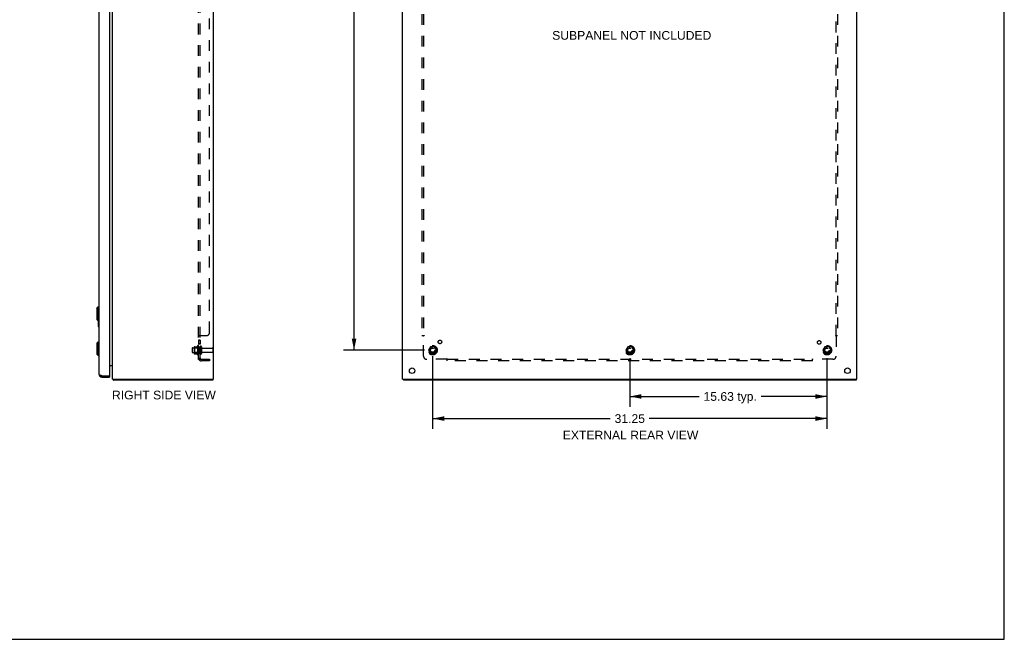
# Model space of a CAD drawing. Header units: inches. Extents: x 0 to 156, y 0 to 101.
# Tile 6 of 7: x 78 to 156, y 0 to 49. Entities that reach past the tile are written whole.
import ezdxf

# ---------------------------------------------------------------- set-up
doc = ezdxf.new("R2010")
doc.units = ezdxf.units.IN
doc.header["$LTSCALE"] = 8.582126
doc.header["$MEASUREMENT"] = 0
doc.linetypes.add('HIDDEN', pattern=[0.2, 0.1, -0.1])
doc.layers.get('0').update_dxf_attribs({"linetype": 'CONTINUOUS'})
for name, color, linetype in [('02___PRT_ALL_AXES', 7, 'CONTINUOUS'), ('BENT-SUB-8STUDS', 7, 'CONTINUOUS'), ('DEFAULT_2', 8, 'HIDDEN'), ('DIMENSIONS', 7, 'CONTINUOUS')]:
    doc.layers.add(name, color=color, linetype=linetype)
doc.styles.get("Standard").update_dxf_attribs({"font": 'arial.ttf'})
doc.dimstyles.new('DIMSTYLE_1', dxfattribs={"dimtxt": 0.688406, "dimasz": 0.917874, "dimexe": 0.09, "dimexo": 0.07, "dimgap": 0.0375, "dimtad": 0, "dimtih": 1, "dimtoh": 1, "dimzin": 4, "dimdsep": 46, "dimtxsty": 'Standard', "dimblk": '_FILLED', "dimblk1": '_FILLED', "dimblk2": '_FILLED', "dimcen": 0.09, "dimazin": 1, "dimtfac": 1, "dimtdec": 3, "dimtofl": 0, "dimtmove": 0, "dimatfit": 3, "dimldrblk": '_FILLED', "dimfxl": 0, "dimtolj": 1, "dimtzin": 4, "dimarcsym": 0})

# ---------------------------------------------------------------- blocks, each defined once
blk = doc.blocks.new('_FILLED')
at = {"color": 0, "linetype": 'ByBlock'}
blk.add_solid([(0, 0), (-1, 0.2), (-1, -0.2)], dxfattribs=at)
blk = doc.blocks.new('*D16')
at = {"layer": 'BENT-SUB-8STUDS', "color": 2, "linetype": 'Continuous'}
for p, q in [((110.096, 78.154), (103.689, 78.154)), ((104.515, 78.154), (104.515, 51.217)), ((104.515, 22.904), (104.515, 49.841)), ((110.096, 22.904), (103.689, 22.904))]:
    blk.add_line(p, q, dxfattribs=at)
at = {"layer": 'BENT-SUB-8STUDS', "color": 2, "linetype": 'Continuous', "xscale": 0.9178743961, "yscale": 0.9178743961, "zscale": 0.9178743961}
for p, rotation in [((104.515, 78.154), 90), ((104.515, 22.904), 270)]:
    blk.add_blockref('_FILLED', p, dxfattribs=dict(at, rotation=rotation))
at = {"layer": 'BENT-SUB-8STUDS', "color": 2, "linetype": 'Continuous', "insert": (104.515, 50.873), "char_height": 0.6884, "width": 2.40558, "attachment_point": 2, "line_spacing_factor": 0.9}
blk.add_mtext('55.25', dxfattribs=at)
blk = doc.blocks.new('*D18')
at = {"layer": 'BENT-SUB-8STUDS', "color": 2, "linetype": 'Continuous'}
for p, q in [((110.738, 22.445), (110.738, 16.663)), ((141.988, 22.262), (141.988, 16.663)), ((110.738, 17.489), (124.816, 17.489)), ((141.988, 17.489), (127.91, 17.489))]:
    blk.add_line(p, q, dxfattribs=at)
at = {"layer": 'BENT-SUB-8STUDS', "color": 2, "linetype": 'Continuous', "xscale": 0.9178743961, "yscale": 0.9178743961, "zscale": 0.9178743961, "rotation": 180}
blk.add_blockref('_FILLED', (110.738, 17.489), dxfattribs=at)
at = {"layer": 'BENT-SUB-8STUDS', "color": 2, "linetype": 'Continuous', "xscale": 0.9178743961, "yscale": 0.9178743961, "zscale": 0.9178743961}
blk.add_blockref('_FILLED', (141.988, 17.489), dxfattribs=at)
at = {"layer": 'BENT-SUB-8STUDS', "color": 2, "linetype": 'Continuous', "insert": (126.363, 17.833), "char_height": 0.6884, "width": 2.40558, "attachment_point": 2, "line_spacing_factor": 0.9}
blk.add_mtext('31.25', dxfattribs=at)
blk = doc.blocks.new('*D19')
at = {"layer": 'BENT-SUB-8STUDS', "color": 2, "linetype": 'Continuous'}
for p, q in [((126.363, 22.262), (126.363, 18.413)), ((141.988, 22.262), (141.988, 18.413)), ((126.363, 19.239), (131.863, 19.239)), ((141.988, 19.239), (136.771, 19.239))]:
    blk.add_line(p, q, dxfattribs=at)
at = {"layer": 'BENT-SUB-8STUDS', "color": 2, "linetype": 'Continuous', "xscale": 0.9178743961, "yscale": 0.9178743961, "zscale": 0.9178743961, "rotation": 180}
blk.add_blockref('_FILLED', (126.363, 19.239), dxfattribs=at)
at = {"layer": 'BENT-SUB-8STUDS', "color": 2, "linetype": 'Continuous', "xscale": 0.9178743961, "yscale": 0.9178743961, "zscale": 0.9178743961}
blk.add_blockref('_FILLED', (141.988, 19.239), dxfattribs=at)
at = {"layer": 'BENT-SUB-8STUDS', "color": 2, "linetype": 'Continuous', "insert": (134.317, 19.584), "char_height": 0.6884, "width": 4.22, "attachment_point": 2, "line_spacing_factor": 0.9}
blk.add_mtext('15.63 typ.', dxfattribs=at)

msp = doc.modelspace()

# ---------------------------------------------------------------- linework, layer by layer
at = {"color": 7, "linetype": 'Continuous'}
for p, q in [((156.039, 0), (156.039, 100.966)), ((84.13, 26.212), (84.248, 26.33)), ((84.13, 26.212), (84.13, 25.346)), ((84.248, 26.33), (84.287, 26.33)), ((84.248, 26.33), (84.248, 25.228)), ((84.13, 25.346), (84.248, 25.228)), ((84.227, 25.248), (84.227, 24.794)), ((84.248, 25.228), (84.287, 25.228)), ((84.274, 25.228), (84.274, 24.879)), ((84.242, 24.779), (84.287, 24.779)), ((84.13, 23.462), (84.248, 23.58)), ((84.13, 23.462), (84.13, 22.596)), ((84.248, 23.58), (84.287, 23.58)), ((84.248, 23.58), (84.248, 22.478)), ((84.13, 22.596), (84.248, 22.478)), ((84.248, 22.478), (84.287, 22.478)), ((84.534, 20.779), (84.534, 20.883)), ((85.126, 20.883), (85.141, 20.883)), ((85.141, 20.883), (85.141, 20.779)), ((85.424, 20.56), (85.449, 20.587)), ((85.449, 20.604), (85.449, 20.529)), ((93.323, 20.604), (93.323, 20.529)), ((108.426, 20.604), (108.426, 20.529)), ((144.3, 20.604), (144.3, 20.529)), ((0, 0), (156.039, 0))]:
    msp.add_line(p, q, dxfattribs=at)
at = {"color": 3, "linetype": 'Continuous'}
for p, q in [((85.386, 20.604), (85.386, 80.454)), ((93.386, 20.604), (93.386, 80.454)), ((108.363, 20.604), (108.363, 80.454)), ((144.363, 20.604), (144.363, 80.454)), ((84.287, 80.033), (84.287, 21.026)), ((85.141, 80.16), (85.141, 20.898)), ((85.141, 21.704), (85.379, 21.704)), ((84.468, 20.908), (84.48, 20.903)), ((84.48, 20.903), (84.491, 20.899)), ((84.491, 20.899), (84.503, 20.894)), ((84.503, 20.894), (84.534, 20.883)), ((84.534, 20.883), (85.126, 20.883)), ((84.534, 20.779), (85.141, 20.779)), ((85.386, 20.604), (93.386, 20.604)), ((93.323, 20.529), (85.449, 20.529)), ((108.363, 20.604), (144.363, 20.604)), ((144.3, 20.529), (108.426, 20.529))]:
    msp.add_line(p, q, dxfattribs=at)
at = {"color": 7, "linetype": 'Continuous'}
msp.add_lwpolyline([(84.274, 24.879), (84.274, 24.873), (84.274, 24.867), (84.273, 24.86), (84.273, 24.854), (84.273, 24.849), (84.272, 24.843)], dxfattribs=at)
at = {"color": 3, "linetype": 'Continuous'}
for points in [[(85.379, 21.704), (85.379, 21.703), (85.379, 21.702), (85.379, 21.7), (85.379, 21.699), (85.379, 21.697), (85.38, 21.696), (85.381, 21.694), (85.381, 21.693), (85.382, 21.691)], [(85.379, 21.685), (85.379, 21.685), (85.379, 21.686), (85.379, 21.687), (85.379, 21.687), (85.379, 21.688), (85.379, 21.689), (85.38, 21.69), (85.381, 21.692), (85.381, 21.693), (85.381, 21.693)], [(85.382, 21.691), (85.383, 21.69), (85.384, 21.688), (85.385, 21.687), (85.385, 21.685), (85.386, 21.684)], [(84.287, 21.026), (84.287, 21.023), (84.287, 21.021), (84.288, 21.019), (84.288, 21.017), (84.289, 21.014), (84.29, 21.012), (84.291, 21.01), (84.292, 21.008), (84.293, 21.005), (84.294, 21.003), (84.296, 21.001), (84.298, 20.999), (84.3, 20.997), (84.301, 20.994), (84.304, 20.992), (84.306, 20.99), (84.308, 20.988), (84.311, 20.985), (84.313, 20.983), (84.316, 20.981), (84.319, 20.979), (84.322, 20.977), (84.325, 20.974), (84.329, 20.972), (84.332, 20.97), (84.336, 20.968), (84.339, 20.965), (84.343, 20.963), (84.347, 20.961), (84.351, 20.959), (84.355, 20.957), (84.359, 20.954), (84.364, 20.952), (84.368, 20.95), (84.373, 20.948), (84.377, 20.945), (84.382, 20.943), (84.387, 20.941), (84.392, 20.939), (84.397, 20.936), (84.402, 20.934), (84.407, 20.932), (84.412, 20.93), (84.417, 20.928), (84.423, 20.925), (84.428, 20.923), (84.434, 20.921), (84.439, 20.919), (84.445, 20.916), (84.451, 20.914), (84.456, 20.912), (84.468, 20.908)], [(85.424, 20.56), (85.425, 20.558), (85.427, 20.557), (85.428, 20.555), (85.43, 20.552), (85.431, 20.55), (85.432, 20.548)], [(85.432, 20.548), (85.435, 20.543), (85.436, 20.541), (85.437, 20.539), (85.438, 20.537), (85.44, 20.535), (85.441, 20.534), (85.442, 20.532), (85.443, 20.531), (85.445, 20.53), (85.446, 20.53), (85.447, 20.529), (85.448, 20.529), (85.449, 20.529)]]:
    msp.add_lwpolyline(points, dxfattribs=at)
at = {"color": 7, "linetype": 'Continuous'}
for centre, radius, start, end in [((84.242, 24.794), 0.015, 180, 270), ((84.272, 24.794), 0.015, 270, 360), ((84.534, 21.026), 0.142, 228.63729, 270)]:
    msp.add_arc(centre, radius, start, end, dxfattribs=at)
at = {"color": 3, "linetype": 'Continuous'}
for centre, radius, start, end in [((85.344, 21.662), 0.042, 19.85853, 90), ((84.534, 21.026), 0.246, 180, 270), ((85.126, 20.898), 0.015, 270, 360), ((85.503, 20.646), 0.117, 201.04215, 227.44308)]:
    msp.add_arc(centre, radius, start, end, dxfattribs=at)
at = {"layer": '02___PRT_ALL_AXES', "color": 8, "linetype": 'HIDDEN'}
for p, q in [((92.311, 23.7), (92.186, 23.7)), ((92.186, 23.7), (92.186, 23.382)), ((92.311, 23.663), (92.186, 23.663)), ((92.311, 23.419), (92.186, 23.419)), ((92.311, 23.7), (92.311, 23.382)), ((91.716, 23.087), (92.311, 23.087)), ((91.716, 22.721), (92.311, 22.721)), ((92.116, 23.26), (92.116, 22.548)), ((92.311, 23.382), (92.186, 23.382)), ((92.186, 23.154), (92.186, 23.238)), ((92.311, 23.154), (92.186, 23.154)), ((92.186, 23.154), (92.186, 22.654)), ((92.311, 22.654), (92.186, 22.654)), ((92.186, 22.57), (92.186, 22.654)), ((92.311, 23.154), (92.311, 22.654)), ((92.48, 23.07), (93.281, 23.07)), ((92.48, 22.738), (93.281, 22.738))]:
    msp.add_line(p, q, dxfattribs=at)
for centre, radius in [((111.318, 23.559), 0.141), ((141.369, 23.523), 0.141), ((110.738, 22.904), 0.372), ((110.738, 22.904), 0.356), ((110.738, 22.904), 0.25), ((110.738, 22.904), 0.183), ((126.363, 22.904), 0.372), ((126.363, 22.904), 0.356), ((126.363, 22.904), 0.25), ((126.363, 22.904), 0.183), ((141.988, 22.904), 0.372), ((141.988, 22.904), 0.356), ((141.988, 22.904), 0.25), ((141.988, 22.904), 0.183)]:
    msp.add_circle(centre, radius, dxfattribs=at)
at = {"layer": '02___PRT_ALL_AXES', "color": 3, "linetype": 'Continuous'}
for centre in [(109.113, 21.279), (143.613, 21.279)]:
    msp.add_circle(centre, 0.219, dxfattribs=at)
at = {"layer": '02___PRT_ALL_AXES', "color": 8, "linetype": 'HIDDEN'}
for centre, radius, start, end in [((92.716, 22.904), 0.698, 149.33687, 156.03207), ((92.148, 23.238), 0.0384, 0, 145.55034), ((92.716, 22.904), 0.698, 203.96793, 210.66313), ((92.148, 22.57), 0.0384, 214.44966, 360)]:
    msp.add_arc(centre, radius, start, end, dxfattribs=at)
at = {"layer": 'DEFAULT_2', "color": 8, "linetype": 'HIDDEN'}
for p, q in [((92.186, 22.185), (92.186, 78.873)), ((92.311, 22.185), (92.311, 78.873)), ((93.061, 24.31), (93.061, 76.748)), ((109.894, 76.998), (109.894, 24.06)), ((110.019, 76.998), (110.019, 24.06)), ((142.707, 24.06), (142.707, 76.998)), ((142.832, 76.998), (142.832, 24.06)), ((92.311, 24.025), (92.186, 24.025)), ((92.238, 24.059), (92.236, 24.057)), ((92.24, 24.06), (92.811, 24.06)), ((92.312, 24.028), (92.311, 24.026)), ((92.337, 24.06), (92.337, 24.059)), ((109.894, 24.06), (110.06, 24.06)), ((110.001, 24.043), (110.007, 24.037)), ((110.019, 22.435), (110.019, 24.025)), ((142.666, 24.06), (142.832, 24.06)), ((142.707, 24.025), (142.707, 22.435)), ((91.686, 23.057), (91.686, 22.751)), ((91.85, 23.16), (91.85, 22.648)), ((91.87, 23.088), (91.85, 23.108)), ((91.87, 22.721), (91.85, 22.701)), ((91.861, 23.182), (92.088, 23.182)), ((91.861, 22.627), (92.088, 22.627)), ((92.166, 23.088), (91.87, 23.088)), ((91.87, 23.088), (91.87, 22.721)), ((92.166, 22.721), (91.87, 22.721)), ((92.166, 23.088), (92.186, 23.108)), ((92.166, 23.088), (92.166, 22.721)), ((92.166, 22.721), (92.186, 22.701)), ((92.417, 23.169), (92.417, 22.64)), ((93.311, 23.04), (93.311, 22.768)), ((110.575, 23.177), (110.421, 22.909)), ((110.421, 22.899), (110.575, 22.632)), ((110.893, 23.182), (110.584, 23.182)), ((110.893, 22.627), (110.584, 22.627)), ((111.056, 22.909), (110.901, 23.177)), ((110.901, 22.632), (111.056, 22.899)), ((126.2, 23.177), (126.046, 22.909)), ((126.046, 22.899), (126.2, 22.632)), ((126.518, 23.182), (126.209, 23.182)), ((126.518, 22.627), (126.209, 22.627)), ((126.681, 22.909), (126.526, 23.177)), ((126.526, 22.632), (126.681, 22.899)), ((141.825, 23.177), (141.671, 22.909)), ((141.671, 22.899), (141.825, 22.632)), ((142.143, 23.182), (141.834, 23.182)), ((142.143, 22.627), (141.834, 22.627)), ((142.306, 22.909), (142.151, 23.177)), ((142.151, 22.632), (142.306, 22.899)), ((92.311, 22.185), (92.186, 22.185)), ((92.24, 22.147), (92.337, 22.226)), ((92.423, 22.185), (93.061, 22.185)), ((93.061, 22.06), (92.423, 22.06)), ((93.061, 22.185), (93.061, 22.06)), ((111.859, 22.185), (110.269, 22.185)), ((111.894, 22.06), (111.894, 22.226)), ((111.894, 22.185), (140.832, 22.185)), ((140.832, 22.06), (111.894, 22.06)), ((140.832, 22.06), (140.832, 22.226)), ((140.849, 22.167), (140.855, 22.173)), ((142.457, 22.185), (140.867, 22.185))]:
    msp.add_line(p, q, dxfattribs=at)
for points in [[(92.205, 24.043), (92.202, 24.042), (92.199, 24.04), (92.196, 24.039), (92.194, 24.037), (92.191, 24.035), (92.189, 24.033), (92.188, 24.031), (92.187, 24.029), (92.186, 24.028), (92.186, 24.026), (92.186, 24.025)], [(92.186, 24.028), (92.186, 24.026), (92.186, 24.025)], [(92.199, 24.04), (92.196, 24.039), (92.194, 24.037), (92.191, 24.035), (92.189, 24.033), (92.188, 24.031), (92.187, 24.029)], [(92.212, 24.046), (92.209, 24.045), (92.205, 24.043)], [(92.24, 24.06), (92.238, 24.059), (92.236, 24.057), (92.233, 24.056), (92.23, 24.054), (92.227, 24.052), (92.223, 24.051), (92.219, 24.049), (92.212, 24.046)], [(92.233, 24.056), (92.23, 24.054), (92.227, 24.052)], [(92.326, 24.041), (92.322, 24.038), (92.32, 24.037), (92.318, 24.035), (92.316, 24.034), (92.315, 24.032), (92.313, 24.031), (92.312, 24.029), (92.312, 24.028), (92.311, 24.026), (92.311, 24.025)], [(92.32, 24.037), (92.318, 24.035), (92.316, 24.034), (92.315, 24.032), (92.313, 24.031)], [(92.337, 24.06), (92.337, 24.059), (92.337, 24.057), (92.337, 24.055), (92.337, 24.054), (92.336, 24.052), (92.336, 24.051), (92.335, 24.049), (92.334, 24.047), (92.332, 24.046), (92.331, 24.045), (92.329, 24.043), (92.327, 24.042), (92.326, 24.041)], [(92.331, 24.045), (92.329, 24.043), (92.327, 24.042), (92.326, 24.041)], [(92.337, 24.057), (92.337, 24.055), (92.337, 24.054), (92.336, 24.052), (92.336, 24.051), (92.335, 24.049), (92.334, 24.047), (92.332, 24.046)], [(109.981, 24.06), (109.983, 24.059), (109.985, 24.057), (109.987, 24.056), (109.989, 24.054), (109.991, 24.052), (109.993, 24.051), (109.994, 24.049), (109.996, 24.048), (109.998, 24.046), (109.999, 24.045), (110.001, 24.043)], [(110.007, 24.037), (110.009, 24.035), (110.011, 24.033), (110.013, 24.031), (110.015, 24.029), (110.016, 24.028), (110.018, 24.026), (110.019, 24.025)], [(110.039, 24.038), (110.034, 24.035), (110.032, 24.034), (110.029, 24.032), (110.027, 24.031), (110.025, 24.029), (110.023, 24.028), (110.021, 24.026), (110.019, 24.025)], [(110.06, 24.06), (110.06, 24.059), (110.059, 24.057), (110.058, 24.055), (110.057, 24.054), (110.056, 24.052), (110.055, 24.051), (110.053, 24.049), (110.052, 24.047), (110.05, 24.046), (110.049, 24.045), (110.047, 24.043), (110.045, 24.042), (110.043, 24.041), (110.041, 24.039), (110.039, 24.038)], [(142.666, 24.06), (142.667, 24.059), (142.667, 24.057), (142.668, 24.055), (142.669, 24.054), (142.67, 24.052), (142.671, 24.051), (142.673, 24.049), (142.674, 24.047), (142.676, 24.046), (142.678, 24.045), (142.679, 24.043), (142.681, 24.042), (142.683, 24.041), (142.685, 24.039), (142.688, 24.038), (142.692, 24.035)], [(142.692, 24.035), (142.695, 24.034), (142.697, 24.032), (142.699, 24.031), (142.701, 24.029), (142.703, 24.028), (142.705, 24.026), (142.707, 24.025)], [(142.726, 24.043), (142.719, 24.037), (142.717, 24.035), (142.715, 24.033), (142.714, 24.031), (142.712, 24.029), (142.71, 24.028), (142.708, 24.026), (142.707, 24.025)], [(142.745, 24.06), (142.743, 24.059), (142.741, 24.057), (142.739, 24.056), (142.737, 24.054), (142.735, 24.052), (142.734, 24.051), (142.732, 24.049), (142.73, 24.048), (142.729, 24.046), (142.727, 24.045), (142.726, 24.043)], [(92.216, 22.162), (92.209, 22.165), (92.205, 22.167), (92.202, 22.168), (92.199, 22.17), (92.196, 22.171), (92.194, 22.173), (92.191, 22.175), (92.189, 22.177), (92.188, 22.179), (92.187, 22.18), (92.186, 22.182), (92.186, 22.184), (92.186, 22.185)], [(92.24, 22.147), (92.238, 22.149), (92.236, 22.151), (92.233, 22.153), (92.23, 22.155), (92.227, 22.157), (92.223, 22.159), (92.219, 22.16), (92.216, 22.162)], [(92.252, 22.185), (92.251, 22.185), (92.251, 22.185)], [(92.251, 22.185), (92.251, 22.185), (92.252, 22.185), (92.252, 22.185), (92.253, 22.185), (92.253, 22.185), (92.254, 22.185), (92.254, 22.185), (92.255, 22.185)], [(92.315, 22.208), (92.315, 22.208), (92.315, 22.208), (92.315, 22.208), (92.314, 22.208), (92.314, 22.208), (92.314, 22.207), (92.313, 22.207), (92.313, 22.207), (92.312, 22.206), (92.312, 22.206), (92.311, 22.206), (92.31, 22.206), (92.31, 22.205), (92.309, 22.205), (92.309, 22.205), (92.308, 22.204), (92.307, 22.204), (92.307, 22.204), (92.306, 22.203), (92.305, 22.203), (92.305, 22.203), (92.304, 22.202), (92.303, 22.202), (92.303, 22.201), (92.302, 22.201), (92.301, 22.201), (92.301, 22.2), (92.3, 22.2), (92.299, 22.2), (92.298, 22.199), (92.298, 22.199), (92.297, 22.199), (92.296, 22.198), (92.295, 22.198), (92.294, 22.198), (92.293, 22.197), (92.293, 22.197), (92.292, 22.197), (92.291, 22.196), (92.29, 22.196), (92.289, 22.196), (92.288, 22.195), (92.287, 22.195), (92.286, 22.194), (92.285, 22.194), (92.284, 22.194), (92.283, 22.193), (92.282, 22.193), (92.281, 22.193), (92.28, 22.192), (92.279, 22.192), (92.278, 22.192), (92.277, 22.191), (92.276, 22.191), (92.275, 22.191), (92.274, 22.19), (92.273, 22.19), (92.272, 22.19), (92.271, 22.189), (92.27, 22.189), (92.269, 22.189), (92.268, 22.188), (92.267, 22.188), (92.266, 22.188), (92.265, 22.188), (92.264, 22.188), (92.263, 22.187), (92.262, 22.187), (92.261, 22.187), (92.26, 22.187), (92.259, 22.186), (92.258, 22.186), (92.258, 22.186), (92.257, 22.186), (92.256, 22.186), (92.255, 22.186), (92.254, 22.186), (92.253, 22.185), (92.253, 22.185), (92.252, 22.185), (92.252, 22.185), (92.252, 22.185), (92.252, 22.185)], [(92.329, 22.213), (92.326, 22.209), (92.324, 22.207), (92.322, 22.205), (92.32, 22.202), (92.318, 22.2), (92.316, 22.198), (92.315, 22.195), (92.313, 22.193), (92.312, 22.191), (92.312, 22.189), (92.311, 22.187), (92.311, 22.185)], [(92.311, 22.205), (92.312, 22.206), (92.312, 22.206), (92.313, 22.206), (92.313, 22.207), (92.313, 22.207), (92.314, 22.207), (92.314, 22.208), (92.314, 22.208), (92.315, 22.208), (92.315, 22.208), (92.315, 22.208), (92.315, 22.208)], [(92.337, 22.226), (92.337, 22.225), (92.337, 22.225), (92.337, 22.224), (92.337, 22.223), (92.336, 22.222), (92.336, 22.221), (92.335, 22.219), (92.334, 22.218), (92.332, 22.216), (92.331, 22.215), (92.329, 22.213)], [(111.869, 22.2), (111.868, 22.198), (111.866, 22.195), (111.865, 22.193), (111.863, 22.191), (111.862, 22.189), (111.86, 22.187), (111.859, 22.185)], [(111.877, 22.167), (111.871, 22.173), (111.869, 22.175), (111.867, 22.177), (111.865, 22.179), (111.864, 22.18), (111.862, 22.182), (111.86, 22.184), (111.859, 22.185)], [(111.894, 22.226), (111.893, 22.225), (111.891, 22.225), (111.889, 22.224), (111.888, 22.223), (111.886, 22.222), (111.885, 22.221), (111.883, 22.219), (111.882, 22.218), (111.88, 22.216), (111.879, 22.215), (111.877, 22.213), (111.876, 22.211), (111.875, 22.209), (111.873, 22.207), (111.872, 22.205), (111.869, 22.2)], [(111.894, 22.147), (111.893, 22.149), (111.891, 22.151), (111.89, 22.153), (111.888, 22.155), (111.887, 22.157), (111.885, 22.159), (111.883, 22.16), (111.882, 22.162), (111.88, 22.164), (111.879, 22.165), (111.877, 22.167)], [(140.832, 22.226), (140.834, 22.225), (140.835, 22.225), (140.837, 22.224), (140.839, 22.223), (140.84, 22.222), (140.842, 22.221), (140.843, 22.219), (140.845, 22.218), (140.846, 22.216), (140.848, 22.215), (140.849, 22.213), (140.85, 22.211), (140.852, 22.209), (140.853, 22.207), (140.854, 22.205)], [(140.832, 22.147), (140.833, 22.149), (140.835, 22.151), (140.837, 22.153), (140.838, 22.155), (140.84, 22.157), (140.841, 22.159), (140.843, 22.16), (140.844, 22.162), (140.846, 22.164), (140.847, 22.165), (140.849, 22.167)], [(140.854, 22.205), (140.857, 22.2), (140.859, 22.198), (140.86, 22.195), (140.861, 22.193), (140.863, 22.191), (140.864, 22.189), (140.866, 22.187), (140.867, 22.185)], [(140.855, 22.173), (140.857, 22.175), (140.859, 22.177), (140.861, 22.179), (140.863, 22.18), (140.864, 22.182), (140.866, 22.184), (140.867, 22.185)]]:
    msp.add_lwpolyline(points, dxfattribs=at)
for centre, radius in [((110.738, 22.904), 0.318), ((110.738, 22.904), 0.204), ((110.738, 22.904), 0.183), ((110.738, 22.904), 0.183), ((110.738, 22.904), 0.166), ((126.363, 22.904), 0.318), ((126.363, 22.904), 0.204), ((126.363, 22.904), 0.183), ((126.363, 22.904), 0.183), ((126.363, 22.904), 0.166), ((141.988, 22.904), 0.318), ((141.988, 22.904), 0.204), ((141.988, 22.904), 0.183), ((141.988, 22.904), 0.183), ((141.988, 22.904), 0.166)]:
    msp.add_circle(centre, radius, dxfattribs=at)
for centre, radius, start, end in [((92.811, 24.31), 0.25, 270, 360), ((91.716, 23.057), 0.03, 90, 180), ((91.716, 22.751), 0.03, 180, 270), ((91.991, 23.16), 0.141, 174.79195, 180), ((91.991, 22.648), 0.141, 180, 185.20805), ((91.861, 23.172), 0.01, 90, 174.80617), ((91.861, 22.637), 0.01, 185.19383, 270), ((92.07, 23.192), 0.01, 270, 336.03207), ((92.07, 22.617), 0.01, 23.96793, 90), ((92.364, 23.169), 0.053, 0, 180), ((92.364, 22.64), 0.053, 180, 360), ((92.48, 23.133), 0.0625, 180, 270), ((92.48, 22.676), 0.0625, 90, 180), ((93.281, 23.04), 0.03, 0, 90), ((93.281, 22.768), 0.03, 270, 360), ((110.429, 22.904), 0.01, 150.01268, 209.98829), ((110.584, 23.172), 0.01, 90.01235, 149.98915), ((110.584, 22.637), 0.01, 210.01204, 269.98872), ((110.893, 23.172), 0.01, 30.01204, 89.98872), ((110.893, 22.637), 0.01, 270.01235, 329.98915), ((111.047, 22.904), 0.01, 330.01268, 29.98829), ((126.054, 22.904), 0.01, 150.01268, 209.98829), ((126.209, 23.172), 0.01, 90.01235, 149.98915), ((126.209, 22.637), 0.01, 210.01204, 269.98872), ((126.518, 23.172), 0.01, 30.01204, 89.98872), ((126.518, 22.637), 0.01, 270.01235, 329.98915), ((126.672, 22.904), 0.01, 330.01268, 29.98829), ((141.679, 22.904), 0.01, 150.01268, 209.98829), ((141.834, 23.172), 0.01, 90.01235, 149.98915), ((141.834, 22.637), 0.01, 210.01204, 269.98872), ((142.143, 23.172), 0.01, 30.01204, 89.98872), ((142.143, 22.637), 0.01, 270.01235, 329.98915), ((142.297, 22.904), 0.01, 330.01268, 29.98829), ((92.423, 22.297), 0.237, 180, 270), ((92.423, 22.297), 0.112, 180, 270), ((110.269, 22.435), 0.25, 180, 270), ((142.457, 22.435), 0.25, 270, 360)]:
    msp.add_arc(centre, radius, start, end, dxfattribs=at)

# ---------------------------------------------------------------- texts
at = {"layer": 'DIMENSIONS', "color": 2, "linetype": 'Continuous', "char_height": 0.68841, "attachment_point": 2, "line_spacing_factor": 0.9}
for s, insert, width in [('SUBPANEL NOT INCLUDED', (126.519, 48.193), 12.58836), ('RIGHT SIDE VIEW', (89.447, 19.697), 8.20969), ('EXTERNAL REAR VIEW', (126.423, 16.523), 10.71763)]:
    msp.add_mtext(s, dxfattribs=dict(at, insert=insert, width=width))

# ---------------------------------------------------------------- dimensions: what is measured, and where the dimension line sits
at = {"layer": 'BENT-SUB-8STUDS', "color": 2, "linetype": 'Continuous'}
for base, p1, p2, angle, picture, middle in [((104.515, 22.904), (110.166, 78.154), (110.166, 22.904), 270, '*D16', (104.515, 50.525)), ((110.738, 17.489), (141.988, 22.332), (110.738, 22.515), 180, '*D18', (126.364, 17.485))]:
    dim = msp.add_linear_dim(base=base, p1=p1, p2=p2, angle=angle, dimstyle='DIMSTYLE_1', dxfattribs=at)
    dim.commit()
    dim.dimension.update_dxf_attribs({"geometry": picture, "text_midpoint": middle, "dimtype": 160})
dim = msp.add_linear_dim(base=(141.988156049, 19.239366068), p1=(126.363156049, 22.331522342), p2=(141.988156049, 22.331522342), text='<> typ.', dimstyle='DIMSTYLE_1', dxfattribs=at)
dim.commit()
dim.dimension.update_dxf_attribs({"geometry": '*D19', "text_midpoint": (134.316983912, 19.239366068), "dimtype": 160})

doc.saveas('drawing.dxf')
